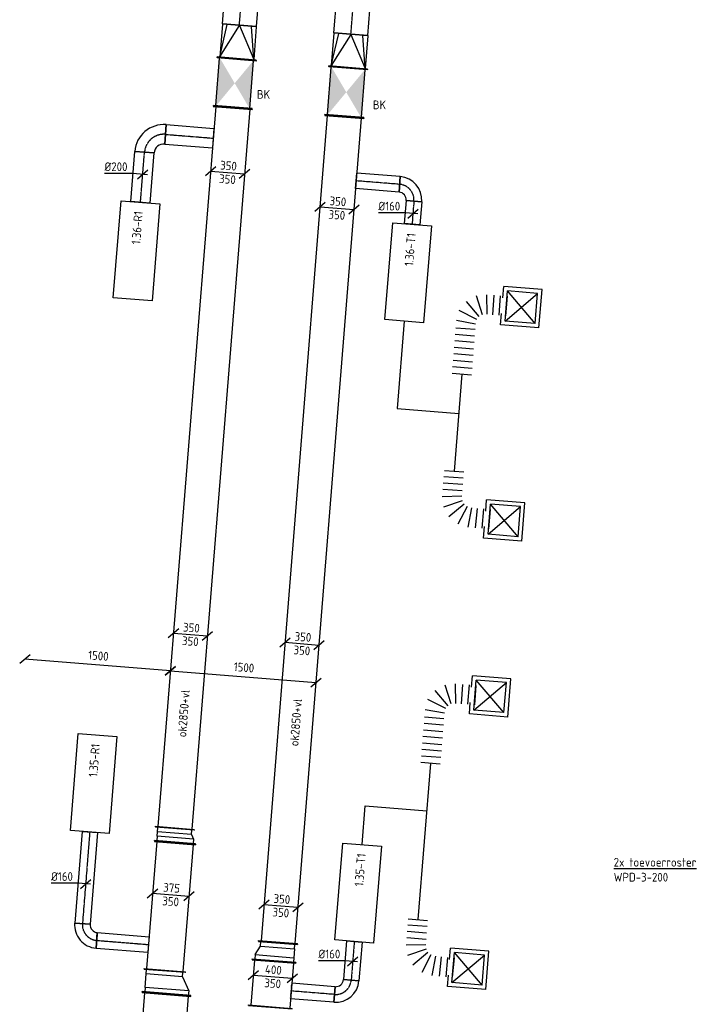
# Model space of a CAD drawing. Header units: millimetres. Extents: x -2733 to 48660, y -299 to 65852.
# Tile 13 of 44: x 7641 to 14687, y 28143 to 38269. Entities that reach past the tile are written whole.
import ezdxf

# ---------------------------------------------------------------- set-up
doc = ezdxf.new("R2010")
doc.units = ezdxf.units.MM
doc.linetypes.add('CENTER2', pattern=[28.575, 19.05, -3.175, 3.175, -3.175])
doc.linetypes.add('SMALL_DASH', pattern=[1.5, 0.5, -1])
for name, color, linetype in [('WL570---_APP', 2, 'Continuous'), ('WL570---_RETOUR_D', 4, 'Continuous'), ('WL570---_RETOUR_HL', 1, 'CENTER2'), ('WL570---_TOEVOER_D', 3, 'Continuous'), ('WL570---_TOEVOER_HL', 1, 'CENTER2'), ('WL570---_TOEVOER_RST', 3, 'Continuous'), ('WL570---_TOEVOER_RST_HL', 1, 'CENTER2'), ('WM570---', 1, 'Continuous'), ('WM570---_RETOUR', 1, 'Continuous'), ('WM570---_TOEVOER', 1, 'Continuous')]:
    doc.layers.add(name, color=color, linetype=linetype)
doc.styles.add('STABICAD-018', font='ISOCP.SHX', dxfattribs={"height": 90})
doc.styles.add('STABICAD-025', font='ISOCP.SHX', dxfattribs={"height": 125})
doc.dimstyles.new('STABICAD', dxfattribs={"dimscale": 50, "dimtxt": 90, "dimasz": 2, "dimexe": 0, "dimexo": 0, "dimgap": 1.5, "dimtad": 0, "dimdec": 0, "dimzin": 0, "dimdsep": 46, "dimtxsty": 'STABICAD-018', "dimblk1": 'OBLIQUE', "dimblk2": 'OBLIQUE', "dimsah": 1, "dimcen": -3, "dimadec": 1, "dimazin": 0, "dimtfac": 1, "dimtdec": 0, "dimtofl": 0, "dimtmove": 2, "dimatfit": 3, "dimfxl": 1, "dimtvp": 1.055556, "dimtolj": 1, "dimtzin": 0, "dimarcsym": 0})

# ---------------------------------------------------------------- blocks, each defined once
blk = doc.blocks.new('*U820')
at = {"color": 0, "linetype": 'Continuous'}
for p, q in [((0, 200, -3025), (5, 200, -3025)), ((0, -200, -3025), (0, 200, -3025)), ((5, -200, -3025), (5, 200, -3025)), ((5, 175, -3025), (7432, 175, -3025)), ((7437, 200, -3025), (7432, 200, -3025)), ((7432, -200, -3025), (7432, 200, -3025)), ((7437, -200, -3025), (7437, 200, -3025)), ((0, -200, -3025), (5, -200, -3025)), ((5, -175, -3025), (7432, -175, -3025)), ((7437, -200, -3025), (7432, -200, -3025))]:
    blk.add_line(p, q, dxfattribs=at)
at = {"layer": 'WL570---_TOEVOER_D', "color": 2, "style": 'STABICAD-018'}
for tag, p in [('CODE', (9831, 37366, 3025)), ('SECTIONCODE', (9831, 37366, 3025)), ('POSITIONCODE', (9683, 33648, 3025))]:
    blk.add_attdef(tag, p, '', height=1.8, dxfattribs=at)
blk = doc.blocks.new('*U829')
at = {"color": 0, "linetype": 'Continuous'}
for p, q in [((0, 200, -3025), (5, 200, -3025)), ((0, -200, -3025), (0, 200, -3025)), ((5, -200, -3025), (5, 200, -3025)), ((5, 175, -3025), (8519, 175, -3025)), ((8524, 200, -3025), (8519, 200, -3025)), ((8519, -200, -3025), (8519, 200, -3025)), ((8524, -200, -3025), (8524, 200, -3025)), ((0, -200, -3025), (5, -200, -3025)), ((5, -175, -3025), (8519, -175, -3025)), ((8524, -200, -3025), (8519, -200, -3025))]:
    blk.add_line(p, q, dxfattribs=at)
at = {"layer": 'WL570---_TOEVOER_D', "color": 2, "style": 'STABICAD-018'}
for tag, p in [('CODE', (10977, 37274, 3025)), ('SECTIONCODE', (10982, 35457, 3025)), ('POSITIONCODE', (10786, 33015, 3025))]:
    blk.add_attdef(tag, p, '', height=1.8, dxfattribs=at)
blk = doc.blocks.new('*U846')
at = {"color": 0, "linetype": 'Continuous'}
for p, q in [((-228, -32, -3025), (-121, 60, -3025)), ((-174, 14, -3025), (174, -14, -3025)), ((121, -60, -3025), (228, 32, -3025))]:
    blk.add_line(p, q, dxfattribs=at)
at = {"color": 0, "linetype": 'Continuous', "style": 'STABICAD-018'}
for p in [(-79, 31, -3025), (-90, -108, -3025)]:
    blk.add_text('350', height=90, rotation=355.4126, dxfattribs=at).set_placement(p)
at = {"layer": 'WL570---_TOEVOER_D', "color": 2, "style": 'STABICAD-018'}
blk.add_attdef('CODE', (9396, 31946, 3025), '', height=1.8, dxfattribs=at)
blk = doc.blocks.new('*U980')
at = {"color": 0, "linetype": 'Continuous'}
for p, q in [((-228, -32, -3025), (-121, 60, -3025)), ((-174, 14, -3025), (174, -14, -3025)), ((121, -60, -3025), (228, 32, -3025))]:
    blk.add_line(p, q, dxfattribs=at)
at = {"color": 0, "linetype": 'Continuous', "style": 'STABICAD-018'}
for p in [(-79, 31, -3025), (-90, -108, -3025)]:
    blk.add_text('350', height=90, rotation=355.4126, dxfattribs=at).set_placement(p)
at = {"layer": 'WL570---_TOEVOER_D', "color": 2, "style": 'STABICAD-018'}
blk.add_attdef('CODE', (10542, 31852, 3025), '', height=1.8, dxfattribs=at)
blk = doc.blocks.new('_Oblique')
at = {"color": 0, "linetype": 'ByBlock', "lineweight": -2}
blk.add_line((-0.5, -0.5), (0.5, 0.5), dxfattribs=at)
blk = doc.blocks.new('*D381')
at = {"layer": 'Defpoints', "color": 0, "transparency": 16777216}
for p in [(7695, 31692), (7695, 31692), (9190, 31572, 25)]:
    blk.add_point(p, dxfattribs=at)
at = {"layer": 'WM570---', "color": 0, "lineweight": -2, "transparency": 16777216}
blk.add_line((9190, 31572), (7695, 31692), dxfattribs=at)
at = {"layer": 'WM570---', "color": 0, "lineweight": -2, "transparency": 16777216, "xscale": 100, "yscale": 100, "zscale": 100}
for p, rotation in [((7695, 31692), 175.4126463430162), ((9190, 31572), 355.4126463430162)]:
    blk.add_blockref('_Oblique', p, dxfattribs=dict(at, rotation=rotation))
at = {"layer": 'WM570---', "color": 0, "transparency": 16777216, "insert": (8450, 31727), "char_height": 90, "attachment_point": 5, "rotation": 355.4126, "style": 'STABICAD-018'}
blk.add_mtext('\\A1;1500', dxfattribs=at)
blk = doc.blocks.new('*D382')
at = {"layer": 'Defpoints', "color": 0, "transparency": 16777216}
for p in [(9190, 31572), (10686, 31452, 25), (10686, 31452)]:
    blk.add_point(p, dxfattribs=at)
at = {"layer": 'WM570---', "color": 0, "lineweight": -2, "transparency": 16777216}
blk.add_line((9190, 31572), (10686, 31452), dxfattribs=at)
at = {"layer": 'WM570---', "color": 0, "lineweight": -2, "transparency": 16777216, "xscale": 100, "yscale": 100, "zscale": 100}
for p, rotation in [((9190, 31572), 175.4126457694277), ((10686, 31452), 355.4126457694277)]:
    blk.add_blockref('_Oblique', p, dxfattribs=dict(at, rotation=rotation))
at = {"layer": 'WM570---', "color": 0, "transparency": 16777216, "insert": (9946, 31607), "char_height": 90, "attachment_point": 5, "rotation": 355.4126, "style": 'STABICAD-018'}
blk.add_mtext('\\A1;1500', dxfattribs=at)
blk = doc.blocks.new('*U815')
at = {"color": 0, "linetype": 'Continuous'}
for p, q in [((0, 213, -3025), (5, 213, -3025)), ((0, -212, -3025), (0, 213, -3025)), ((5, -212, -3025), (5, 213, -3025)), ((1320, 213, -3025), (1315, 213, -3025)), ((1315, -212, -3025), (1315, 213, -3025)), ((1320, -212, -3025), (1320, 213, -3025)), ((5, 188, -3025), (1315, 188, -3025)), ((5, -188, -3025), (1315, -188, -3025)), ((0, -212, -3025), (5, -212, -3025)), ((1320, -212, -3025), (1315, -212, -3025))]:
    blk.add_line(p, q, dxfattribs=at)
at = {"layer": 'WL570---_TOEVOER_D', "color": 2, "style": 'STABICAD-018'}
for tag, p in [('CODE', (9237, 29806, 3025)), ('POSITIONCODE', (9367, 29548, 3025)), ('SECTIONCODE', (9367, 29548, 3025))]:
    blk.add_attdef(tag, p, '', height=1.8, dxfattribs=at)
blk = doc.blocks.new('*U814')
at = {"color": 0, "linetype": 'Continuous'}
for p, q in [((-50, 212, -3025), (-45, 212, -3025)), ((-50, -213, -3025), (-50, 212, -3025)), ((-45, -213, -3025), (-45, 212, -3025)), ((97, 212, -3025), (92, 212, -3025)), ((92, -188, -3025), (92, 212, -3025)), ((97, -188, -3025), (97, 212, -3025)), ((0, 187, -3025), (-45, 187, -3025)), ((0, 187, -3025), (47, 187, -3025)), ((0, -188, -3025), (0, 187, -3025)), ((47, 187, -3025), (92, 187, -3025)), ((47, -163, -3025), (47, 187, -3025)), ((0, -188, -3025), (-45, -188, -3025)), ((47, -163, -3025), (0, -188, -3025)), ((47, -163, -3025), (92, -163, -3025)), ((97, -188, -3025), (92, -188, -3025)), ((-50, -213, -3025), (-45, -213, -3025))]:
    blk.add_line(p, q, dxfattribs=at)
at = {"layer": 'WL570---_TOEVOER_D', "color": 2, "style": 'STABICAD-018'}
for tag in ['CODE', 'POSITIONCODE', 'SECTIONCODE']:
    blk.add_attdef(tag, (9241, 29856, 3025), '', height=1.8, dxfattribs=at)
blk = doc.blocks.new('*U384')
at = {"color": 0, "linetype": 'Continuous'}
for p, q in [((0, 80, -3000), (946, 80, -3000)), ((0, -80, -3000), (0, 80, -3000)), ((946, 80, -3000), (946, -80, -3000)), ((0, -80, -3000), (946, -80, -3000))]:
    blk.add_line(p, q, dxfattribs=at)
at = {"layer": 'WL570---_RETOUR_HL', "linetype": 'CENTER2'}
blk.add_line((0, 0, -3000), (946, 0, -3000), dxfattribs=at)
at = {"layer": 'WM570---', "color": 2, "style": 'STABICAD-018'}
for tag in ['CODE', 'POSITIONCODE', 'SECTIONCODE']:
    blk.add_attdef(tag, (8361, 29915, 3000), '', height=1.8, dxfattribs=at)
blk = doc.blocks.new('*U383')
at = {"color": 0, "linetype": 'Continuous'}
for p, q in [((-80, 160, -3000), (80, 160, -3000)), ((-76, 160, -3000), (-76, 160, -3000)), ((-76, 160, -3000), (0, 160, -3000)), ((-160, -80, -3000), (-160, 80, -3000))]:
    blk.add_line(p, q, dxfattribs=at)
for radius, end in [(80, 360), (240, 0)]:
    blk.add_arc((-160, 160, -3000), radius, 270, end, dxfattribs=at)
at = {"layer": 'WL570---_RETOUR_HL', "linetype": 'CENTER2'}
blk.add_arc((-160, 160, -3000), 160, 270, 360, dxfattribs=at)
at = {"layer": 'WM570---', "color": 2, "style": 'STABICAD-018'}
for tag in ['CODE', 'POSITIONCODE', 'SECTIONCODE']:
    blk.add_attdef(tag, (8273, 28813, 3000), '', height=1.8, dxfattribs=at)
blk = doc.blocks.new('*U812')
at = {"color": 0, "linetype": 'Continuous'}
for p, q in [((0, 80, -3000), (534, 80, -3000)), ((0, -80, -3000), (0, 80, -3000)), ((0, -80, -3000), (534, -80, -3000))]:
    blk.add_line(p, q, dxfattribs=at)
at = {"color": 2, "linetype": 'SMALL_DASH'}
blk.add_line((534, 80, -3000), (534, -80, -3000), dxfattribs=at)
at = {"layer": 'WL570---_RETOUR_HL', "linetype": 'CENTER2'}
blk.add_line((0, 0, -3000), (534, 0, -3000), dxfattribs=at)
at = {"layer": 'WL570---_TOEVOER_D', "color": 2, "style": 'STABICAD-018'}
for tag in ['CODE', 'POSITIONCODE', 'SECTIONCODE']:
    blk.add_attdef(tag, (8433, 28800, 3000), '', height=1.8, dxfattribs=at)
blk = doc.blocks.new('*U813')
at = {"color": 0, "linetype": 'Continuous'}
for p, q in [((0, 250, -3025), (5, 250, -3025)), ((0, -250, -3025), (0, 250, -3025)), ((5, -250, -3025), (5, 250, -3025)), ((5, 225, -3025), (2031, 225, -3025)), ((2036, 250, -3025), (2031, 250, -3025)), ((2031, -250, -3025), (2031, 250, -3025)), ((2036, -250, -3025), (2036, 250, -3025)), ((0, -250, -3025), (5, -250, -3025)), ((5, -225, -3025), (2031, -225, -3025)), ((2036, -250, -3025), (2031, -250, -3025))]:
    blk.add_line(p, q, dxfattribs=at)
at = {"layer": 'WL570---_TOEVOER_D', "color": 2, "style": 'STABICAD-018'}
for tag, p in [('CODE', (9149, 28248, 3025)), ('POSITIONCODE', (9247, 27594, 3025)), ('SECTIONCODE', (9247, 27594, 3025))]:
    blk.add_attdef(tag, p, '', height=1.8, dxfattribs=at)
blk = doc.blocks.new('*U811')
at = {"color": 0, "linetype": 'Continuous'}
for p, q in [((-50, 250, -3025), (-45, 250, -3025)), ((-50, -250, -3025), (-50, 250, -3025)), ((-45, -250, -3025), (-45, 250, -3025)), ((0, 225, -3025), (-45, 225, -3025)), ((0, 225, -3025), (140, 225, -3025)), ((0, -225, -3025), (0, 225, -3025)), ((140, 225, -3025), (185, 225, -3025)), ((140, -150, -3025), (140, 225, -3025)), ((190, 250, -3025), (185, 250, -3025)), ((185, -175, -3025), (185, 250, -3025)), ((190, -175, -3025), (190, 250, -3025)), ((140, -150, -3025), (0, -225, -3025)), ((140, -150, -3025), (185, -150, -3025)), ((190, -175, -3025), (185, -175, -3025)), ((-50, -250, -3025), (-45, -250, -3025)), ((0, -225, -3025), (-45, -225, -3025))]:
    blk.add_line(p, q, dxfattribs=at)
at = {"layer": 'WL570---_TOEVOER_D', "color": 2, "style": 'STABICAD-018'}
for tag in ['CODE', 'POSITIONCODE', 'SECTIONCODE']:
    blk.add_attdef(tag, (9153, 28298, 3025), '', height=1.8, dxfattribs=at)
blk = doc.blocks.new('*U388')
at = {"color": 0, "linetype": 'Continuous'}
for p, q in [((-80, 6, -3000), (-355, 6, -3000)), ((50, -4, -3000), (-80, 6, -3000)), ((-54, -46, -3000), (54, 46, -3000))]:
    blk.add_line(p, q, dxfattribs=at)
at = {"color": 0, "linetype": 'Continuous', "style": 'STABICAD-018'}
blk.add_text('%%c160', height=90, dxfattribs=at).set_placement((-355, 31, -3000))
at = {"layer": 'WM570---', "color": 2, "style": 'STABICAD-018'}
blk.add_attdef('CODE', (8319, 29381, 3000), '', height=1.8, dxfattribs=at)
blk = doc.blocks.new('*U945')
at = {"color": 0, "linetype": 'Continuous'}
for p, q in [((-241, -31, -3025), (-133, 61, -3025)), ((-187, 15, -3025), (187, -15, -3025)), ((133, -61, -3025), (241, 31, -3025))]:
    blk.add_line(p, q, dxfattribs=at)
at = {"color": 0, "linetype": 'Continuous', "style": 'STABICAD-018'}
for s, p in [('375', (-81, 32, -3025)), ('350', (-90, -108, -3025))]:
    blk.add_text(s, height=90, rotation=355.4126, dxfattribs=at).set_placement(p)
at = {"layer": 'WL570---_APP', "color": 2, "style": 'STABICAD-018'}
blk.add_attdef('CODE', (9194, 29270, 3025), '', height=1.8, dxfattribs=at)
blk = doc.blocks.new('*U825')
at = {"color": 0, "linetype": 'Continuous'}
for p, q in [((-50, 200, -3025), (-45, 200, -3025)), ((-50, -200, -3025), (-50, 200, -3025)), ((-45, -200, -3025), (-45, 200, -3025)), ((0, 175, -3025), (-45, 175, -3025)), ((0, 175, -3025), (93, 175, -3025)), ((0, -175, -3025), (0, 175, -3025)), ((93, 175, -3025), (138, 175, -3025)), ((93, -225, -3025), (93, 175, -3025)), ((143, 200, -3025), (138, 200, -3025)), ((138, -250, -3025), (138, 200, -3025)), ((143, -250, -3025), (143, 200, -3025)), ((-50, -200, -3025), (-45, -200, -3025)), ((0, -175, -3025), (-45, -175, -3025)), ((93, -225, -3025), (0, -175, -3025)), ((93, -225, -3025), (138, -225, -3025)), ((143, -250, -3025), (138, -250, -3025))]:
    blk.add_line(p, q, dxfattribs=at)
at = {"layer": 'WL570---_TOEVOER_D', "color": 2, "style": 'STABICAD-018'}
for tag, p in [('CODE', (10291, 28828, 3025)), ('POSITIONCODE', (10291, 28728, 3025)), ('SECTIONCODE', (10291, 28728, 3025))]:
    blk.add_attdef(tag, p, '', height=1.8, dxfattribs=at)
blk = doc.blocks.new('*U828')
at = {"color": 0, "linetype": 'Continuous'}
for p, q in [((0, 225, -3025), (5, 225, -3025)), ((0, -225, -3025), (0, 225, -3025)), ((5, -225, -3025), (5, 225, -3025)), ((475, 225, -3025), (470, 225, -3025)), ((470, -225, -3025), (470, 225, -3025)), ((475, -225, -3025), (475, 225, -3025)), ((5, 200, -3025), (470, 200, -3025)), ((5, -200, -3025), (470, -200, -3025)), ((0, -225, -3025), (5, -225, -3025)), ((475, -225, -3025), (470, -225, -3025))]:
    blk.add_line(p, q, dxfattribs=at)
at = {"layer": 'WL570---_TOEVOER_D', "color": 2, "style": 'STABICAD-018'}
for tag in ['CODE', 'POSITIONCODE', 'SECTIONCODE']:
    blk.add_attdef(tag, (10255, 28587, 3025), '', height=1.8, dxfattribs=at)
blk = doc.blocks.new('*U389')
at = {"color": 0, "linetype": 'Continuous'}
for p, q in [((0, 80, -3000), (399, 80, -3000)), ((0, -80, -3000), (0, 80, -3000)), ((399, 80, -3000), (399, -80, -3000)), ((0, -80, -3000), (399, -80, -3000))]:
    blk.add_line(p, q, dxfattribs=at)
at = {"layer": 'WL570---_TOEVOER_HL', "linetype": 'CENTER2'}
blk.add_line((0, 0, -3000), (399, 0, -3000), dxfattribs=at)
at = {"layer": 'WM570---', "color": 2, "style": 'STABICAD-018'}
for tag in ['CODE', 'POSITIONCODE', 'SECTIONCODE']:
    blk.add_attdef(tag, (11080, 28789, 3000), '', height=1.8, dxfattribs=at)
blk = doc.blocks.new('*U390')
at = {"color": 0, "linetype": 'Continuous'}
for p, q in [((-160, -80, -3000), (-160, 80, -3000)), ((80, -160, -3000), (-80, -160, -3000))]:
    blk.add_line(p, q, dxfattribs=at)
for radius in [240, 80]:
    blk.add_arc((-160, -160, -3000), radius, 0, 90, dxfattribs=at)
at = {"layer": 'WL570---_TOEVOER_HL', "linetype": 'CENTER2'}
blk.add_arc((-160, -160, -3000), 160, 360, 90, dxfattribs=at)
at = {"layer": 'WM570---', "color": 2, "style": 'STABICAD-018'}
for tag in ['CODE', 'POSITIONCODE', 'SECTIONCODE']:
    blk.add_attdef(tag, (11035, 28231, 3000), '', height=1.8, dxfattribs=at)
blk = doc.blocks.new('*U822')
at = {"color": 0, "linetype": 'Continuous'}
for p, q in [((0, 80, -3000), (446, 80, -3000)), ((0, -80, -3000), (0, 80, -3000)), ((0, -80, -3000), (446, -80, -3000))]:
    blk.add_line(p, q, dxfattribs=at)
at = {"color": 2, "linetype": 'SMALL_DASH'}
blk.add_line((446, 80, -3000), (446, -80, -3000), dxfattribs=at)
at = {"layer": 'WL570---_TOEVOER_HL', "linetype": 'CENTER2'}
blk.add_line((0, 0, -3000), (446, 0, -3000), dxfattribs=at)
at = {"layer": 'WL570---_TOEVOER_D', "color": 2, "style": 'STABICAD-018'}
for tag in ['CODE', 'POSITIONCODE', 'SECTIONCODE']:
    blk.add_attdef(tag, (10876, 28244, 3000), '', height=1.8, dxfattribs=at)
blk = doc.blocks.new('*U391')
at = {"color": 0, "linetype": 'Continuous'}
for p, q in [((-77, 6, -3000), (-352, 6, -3000)), ((50, -4, -3000), (-77, 6, -3000)), ((-54, -46, -3000), (54, 46, -3000))]:
    blk.add_line(p, q, dxfattribs=at)
at = {"color": 0, "linetype": 'Continuous', "style": 'STABICAD-018'}
blk.add_text('%%c160', height=90, dxfattribs=at).set_placement((-352, 31, -3000))
at = {"layer": 'WM570---', "color": 2, "style": 'STABICAD-018'}
blk.add_attdef('CODE', (11063, 28584, 3000), '', height=1.8, dxfattribs=at)
blk = doc.blocks.new('*U818')
at = {"linetype": 'Continuous'}
for points in [[(-250, 175), (250, 175), (0, 0)], [(-250, -175), (250, -175), (0, 0)]]:
    blk.add_hatch(color=2, dxfattribs=at).paths.add_polyline_path(points, flags=0)
at = {"color": 2, "linetype": 'Continuous'}
for p, q in [((-250, 200, -3025), (-245, 200, -3025)), ((-250, -200, -3025), (-250, 200, -3025)), ((-245, -200, -3025), (-245, 200, -3025)), ((-245, 175, -3025), (245, 175, -3025)), ((250, 200, -3025), (245, 200, -3025)), ((245, -200, -3025), (245, 200, -3025)), ((250, -200, -3025), (250, 200, -3025)), ((-250, -200, -3025), (-245, -200, -3025)), ((-245, -175, -3025), (245, -175, -3025)), ((250, -200, -3025), (245, -200, -3025))]:
    blk.add_line(p, q, dxfattribs=at)
at = {"layer": 'WL570---_TOEVOER_D', "color": 1, "style": 'STABICAD-018'}
for tag, p in [('PRODUCTCODE', (10426, 38190, 3025)), ('PRODUCTCODE2', (9851, 37615, 3025))]:
    blk.add_attdef(tag, p, '', height=1.8, dxfattribs=at)
at = {"layer": 'WL570---_TOEVOER_D', "color": 2, "style": 'STABICAD-018'}
for tag, p in [('CODE', (9851, 37715, 3025)), ('FREETEXT', (9851, 37665, 3025)), ('POSITIONCODE', (9851, 37615, 3025)), ('SECTIONCODE', (9851, 37615, 3025)), ('INDICATIONTEXT', (10251, 37215, 3025))]:
    blk.add_attdef(tag, p, '', height=1.8, dxfattribs=at)
blk = doc.blocks.new('*U817')
at = {"color": 0, "linetype": 'Continuous'}
for p, q in [((-5, 200, -3025), (0, 200, -3025)), ((-5, -200, -3025), (-5, 200, -3025)), ((0, -200, -3025), (0, 200, -3025)), ((5, 175, -3025), (0, 175, -3025)), ((5, 175, -3025), (340, 0, -3025)), ((5, 175, -3025), (340, 124, -3025)), ((340, 175, -3025), (5, 175, -3025)), ((345, 175, -3025), (340, 175, -3025)), ((340, -175, -3025), (340, 175, -3025)), ((345, -175, -3025), (345, 175, -3025)), ((340, 0, -3025), (5, -175, -3025)), ((-5, -200, -3025), (0, -200, -3025)), ((0, -175, -3025), (5, -175, -3025)), ((5, -175, -3025), (340, -124, -3025)), ((340, -175, -3025), (5, -175, -3025)), ((345, -175, -3025), (340, -175, -3025))]:
    blk.add_line(p, q, dxfattribs=at)
at = {"layer": 'WL570---_TOEVOER_D', "color": 2, "style": 'STABICAD-018'}
for tag, p in [('CODE', (9871, 37969, 3025)), ('SECTIONCODE', (9871, 37869, 3025)), ('POSITIONCODE', (9871, 37869, 3025))]:
    blk.add_attdef(tag, p, '', height=1.8, dxfattribs=at)
blk = doc.blocks.new('*U836')
at = {"color": 0, "linetype": 'Continuous'}
for p, q in [((0, 175, -3025), (4018, 175, -3025)), ((0, -175, -3025), (0, 175, -3025)), ((4218, 175, -3025), (4453, 175, -3025)), ((4453, 175, -3025), (4453, -175, -3025)), ((0, -175, -3025), (4453, -175, -3025))]:
    blk.add_line(p, q, dxfattribs=at)
at = {"layer": 'WL570---_RETOUR_HL', "linetype": 'CENTER2'}
blk.add_line((0, 0, -3025), (4453, 0, -3025), dxfattribs=at)
at = {"layer": 'WL570---_TOEVOER_D', "color": 2, "style": 'STABICAD-018'}
for tag in ['CODE', 'POSITIONCODE', 'SECTIONCODE']:
    blk.add_attdef(tag, (9899, 38213, 3025), '', height=1.8, dxfattribs=at)
blk = doc.blocks.new('*U824')
at = {"linetype": 'Continuous'}
for points in [[(-250, 175), (250, 175), (0, 0)], [(-250, -175), (250, -175), (0, 0)]]:
    blk.add_hatch(color=2, dxfattribs=at).paths.add_polyline_path(points, flags=0)
at = {"color": 2, "linetype": 'Continuous'}
for p, q in [((-250, 200, -3025), (-245, 200, -3025)), ((-250, -200, -3025), (-250, 200, -3025)), ((-245, -200, -3025), (-245, 200, -3025)), ((-245, 175, -3025), (245, 175, -3025)), ((250, 200, -3025), (245, 200, -3025)), ((245, -200, -3025), (245, 200, -3025)), ((250, -200, -3025), (250, 200, -3025)), ((-250, -200, -3025), (-245, -200, -3025)), ((-245, -175, -3025), (245, -175, -3025)), ((250, -200, -3025), (245, -200, -3025))]:
    blk.add_line(p, q, dxfattribs=at)
at = {"layer": 'WL570---_TOEVOER_D', "color": 1, "style": 'STABICAD-018'}
for tag, p in [('PRODUCTCODE', (11572, 38098, 3025)), ('PRODUCTCODE2', (10997, 37523, 3025))]:
    blk.add_attdef(tag, p, '', height=1.8, dxfattribs=at)
at = {"layer": 'WL570---_TOEVOER_D', "color": 2, "style": 'STABICAD-018'}
for tag, p in [('CODE', (10997, 37623, 3025)), ('FREETEXT', (10997, 37573, 3025)), ('POSITIONCODE', (10997, 37523, 3025)), ('SECTIONCODE', (10997, 37523, 3025)), ('INDICATIONTEXT', (11270, 37348, 3025))]:
    blk.add_attdef(tag, p, '', height=1.8, dxfattribs=at)
blk = doc.blocks.new('*U826')
at = {"color": 0, "linetype": 'Continuous'}
for p, q in [((-5, 200, -3025), (0, 200, -3025)), ((-5, -200, -3025), (-5, 200, -3025)), ((0, -200, -3025), (0, 200, -3025)), ((5, 175, -3025), (0, 175, -3025)), ((340, 0, -3025), (5, 175, -3025)), ((5, 175, -3025), (340, 124, -3025)), ((340, 175, -3025), (5, 175, -3025)), ((345, 175, -3025), (340, 175, -3025)), ((340, -175, -3025), (340, 175, -3025)), ((345, -175, -3025), (345, 175, -3025)), ((340, 0, -3025), (5, -175, -3025)), ((-5, -200, -3025), (0, -200, -3025)), ((5, -175, -3025), (0, -175, -3025)), ((5, -175, -3025), (340, -124, -3025)), ((340, -175, -3025), (5, -175, -3025)), ((345, -175, -3025), (340, -175, -3025))]:
    blk.add_line(p, q, dxfattribs=at)
at = {"layer": 'WL570---_TOEVOER_D', "color": 2, "style": 'STABICAD-018'}
for tag, p in [('CODE', (11018, 37878, 3025)), ('POSITIONCODE', (11018, 37778, 3025)), ('SECTIONCODE', (11018, 37778, 3025))]:
    blk.add_attdef(tag, p, '', height=1.8, dxfattribs=at)
blk = doc.blocks.new('*U975')
at = {"color": 0, "linetype": 'Continuous'}
for p, q in [((0, 175, -3025), (4156, 175, -3025)), ((0, -175, -3025), (0, 175, -3025)), ((4156, 175, -3025), (4156, -175, -3025)), ((0, -175, -3025), (3820, -175, -3025)), ((3980, -175, -3025), (4156, -175, -3025))]:
    blk.add_line(p, q, dxfattribs=at)
at = {"layer": 'WL570---_TOEVOER_HL', "linetype": 'CENTER2'}
blk.add_line((0, 0, -3025), (4156, 0, -3025), dxfattribs=at)
at = {"layer": 'WL570---_TOEVOER_D', "color": 2, "style": 'STABICAD-018'}
for tag in ['CODE', 'POSITIONCODE', 'SECTIONCODE']:
    blk.add_attdef(tag, (11045, 38121, 3025), '', height=1.8, dxfattribs=at)
blk = doc.blocks.new('*U831')
at = {"color": 0, "linetype": 'Continuous'}
for p, q in [((0, 100, -3000), (519, 100, -3000)), ((0, -100, -3000), (0, 100, -3000)), ((519, 100, -3000), (519, -100, -3000)), ((0, -100, -3000), (519, -100, -3000))]:
    blk.add_line(p, q, dxfattribs=at)
at = {"layer": 'WL570---_RETOUR_HL', "linetype": 'CENTER2'}
blk.add_line((0, 0, -3000), (519, 0, -3000), dxfattribs=at)
at = {"layer": 'WL570---_TOEVOER_D', "color": 2, "style": 'STABICAD-018'}
for tag, p in [('POSITIONCODE', (8752, 36635, 3000)), ('SECTIONCODE', (8752, 36635, 3000)), ('CODE', (8882, 36389, 3000))]:
    blk.add_attdef(tag, p, '', height=1.8, dxfattribs=at)
blk = doc.blocks.new('*U830')
at = {"color": 0, "linetype": 'Continuous'}
for p, q in [((-200, -100, -3000), (-200, 100, -3000)), ((100, -200, -3000), (-100, -200, -3000))]:
    blk.add_line(p, q, dxfattribs=at)
for radius in [300, 100]:
    blk.add_arc((-200, -200, -3000), radius, 360, 90, dxfattribs=at)
at = {"layer": 'WL570---_RETOUR_HL', "linetype": 'CENTER2'}
blk.add_arc((-200, -200, -3000), 200, 360, 90, dxfattribs=at)
at = {"layer": 'WL570---_TOEVOER_D', "color": 2, "style": 'STABICAD-018'}
for tag in ['CODE', 'POSITIONCODE', 'SECTIONCODE']:
    blk.add_attdef(tag, (8940, 37106, 3000), '', height=1.8, dxfattribs=at)
blk = doc.blocks.new('*U832')
at = {"color": 0, "linetype": 'Continuous'}
for p, q in [((0, 100, -3000), (492, 100, -3000)), ((0, -100, -3000), (0, 100, -3000)), ((492, 100, -3000), (492, -100, -3000)), ((0, -100, -3000), (492, -100, -3000))]:
    blk.add_line(p, q, dxfattribs=at)
at = {"layer": 'WL570---_RETOUR_HL', "linetype": 'CENTER2'}
blk.add_line((0, 0, -3000), (492, 0, -3000), dxfattribs=at)
at = {"layer": 'WL570---_TOEVOER_D', "color": 2, "style": 'STABICAD-018'}
for tag, p in [('POSITIONCODE', (9354, 37223, 3000)), ('SECTIONCODE', (9354, 37223, 3000)), ('CODE', (9139, 37090, 3000))]:
    blk.add_attdef(tag, p, '', height=1.8, dxfattribs=at)
blk = doc.blocks.new('*U833')
at = {"color": 0, "linetype": 'Continuous'}
for p, q in [((-100, 8, -3000), (-393, 8, -3000)), ((50, -4, -3000), (-100, 8, -3000)), ((-54, -46, -3000), (54, 46, -3000))]:
    blk.add_line(p, q, dxfattribs=at)
at = {"color": 0, "linetype": 'Continuous', "style": 'STABICAD-018'}
blk.add_text('%%c200', height=90, dxfattribs=at).set_placement((-393, 33, -3000))
at = {"layer": 'WL570---_TOEVOER_D', "color": 2, "style": 'STABICAD-018'}
blk.add_attdef('CODE', (8906, 36679, 3000), '', height=1.8, dxfattribs=at)
blk = doc.blocks.new('*U871')
at = {"color": 0, "linetype": 'Continuous'}
for p, q in [((-228, -32, -3025), (-121, 60, -3025)), ((-174, 14, -3025), (174, -14, -3025)), ((121, -60, -3025), (228, 32, -3025))]:
    blk.add_line(p, q, dxfattribs=at)
at = {"color": 0, "linetype": 'Continuous', "style": 'STABICAD-018'}
for p in [(-79, 31, -3025), (-90, -108, -3025)]:
    blk.add_text('350', height=90, rotation=355.4126, dxfattribs=at).set_placement(p)
at = {"layer": 'WL570---_TOEVOER_D', "color": 2, "style": 'STABICAD-018'}
blk.add_attdef('CODE', (9777, 36698, 3025), '', height=1.8, dxfattribs=at)
blk = doc.blocks.new('*U981')
at = {"color": 0, "linetype": 'Continuous'}
for p, q in [((-228, -32, -3025), (-121, 60, -3025)), ((-174, 14, -3025), (174, -14, -3025)), ((121, -60, -3025), (228, 32, -3025))]:
    blk.add_line(p, q, dxfattribs=at)
at = {"color": 0, "linetype": 'Continuous', "style": 'STABICAD-018'}
for p in [(-79, 31, -3025), (-90, -108, -3025)]:
    blk.add_text('350', height=90, rotation=355.4126, dxfattribs=at).set_placement(p)
at = {"layer": 'WL570---_TOEVOER_D', "color": 2, "style": 'STABICAD-018'}
blk.add_attdef('CODE', (10902, 36331, 3025), '', height=1.8, dxfattribs=at)
blk = doc.blocks.new('*U982')
at = {"color": 0, "linetype": 'Continuous'}
for p, q in [((-253, -30, -3025), (-146, 62, -3025)), ((-199, 16, -3025), (199, -16, -3025)), ((146, -62, -3025), (253, 30, -3025))]:
    blk.add_line(p, q, dxfattribs=at)
at = {"color": 0, "linetype": 'Continuous', "style": 'STABICAD-018'}
for s, p in [('400', (-83, 32, -3025)), ('350', (-90, -108, -3025))]:
    blk.add_text(s, height=90, rotation=355.4126, dxfattribs=at).set_placement(p)
at = {"layer": 'WL570---_TOEVOER_D', "color": 2, "style": 'STABICAD-018'}
blk.add_attdef('CODE', (10242, 28428, 3025), '', height=1.8, dxfattribs=at)
blk = doc.blocks.new('*U979')
at = {"color": 0, "linetype": 'Continuous'}
for p, q in [((-228, -32, -3025), (-121, 60, -3025)), ((-174, 14, -3025), (174, -14, -3025)), ((121, -60, -3025), (228, 32, -3025))]:
    blk.add_line(p, q, dxfattribs=at)
at = {"color": 0, "linetype": 'Continuous', "style": 'STABICAD-018'}
for p in [(-79, 31, -3025), (-90, -108, -3025)]:
    blk.add_text('350', height=90, rotation=355.4126, dxfattribs=at).set_placement(p)
at = {"layer": 'WL570---_TOEVOER_D', "color": 2, "style": 'STABICAD-018'}
blk.add_attdef('CODE', (10326, 29156, 3025), '', height=1.8, dxfattribs=at)
blk = doc.blocks.new('*U919')
at = {"color": 0, "linetype": 'Continuous'}
for p, q in [((197, 197, -2700), (-198, 197, -2700)), ((-198, 80, -2700), (-198, 197, -2700)), ((155, 155, -2700), (-155, 155, -2700)), ((-155, -155, -2700), (-155, 155, -2700)), ((155, -155, -2700), (-155, 155, -2700)), ((-155, -155, -2700), (155, 155, -2700)), ((155, -155, -2700), (155, 155, -2700)), ((197, -198, -2700), (197, 197, -2700)), ((-198, -198, -2700), (-198, -80, -2700)), ((197, -198, -2700), (-198, -198, -2700)), ((155, -155, -2700), (-155, -155, -2700))]:
    blk.add_line(p, q, dxfattribs=at)
at = {"layer": 'WL570---_TOEVOER_RST_HL', "linetype": 'CENTER2'}
blk.add_circle((0, 0, -2700), 0.0125, dxfattribs=at)
at = {"layer": 'WM570---', "color": 1, "style": 'STABICAD-018'}
blk.add_attdef('PRODUCTCODE', (9979, 24204, 2700), '', height=1.8, rotation=355.4, dxfattribs=at)
at = {"layer": 'WM570---', "color": 2}
for tag, p, style in [('CODE', (9947, 23809, 2700), 'STABICAD-018'), ('MATERIALCODE', (9939, 23710, 2700), 'STABICAD-025'), ('POSITIONCODE', (9939, 23710, 2700), 'STABICAD-025'), ('SECTIONCODE', (9939, 23710, 2700), 'STABICAD-025'), ('FLOWPREFIX', (9921, 23213, 2700), 'STABICAD-018'), ('FLOW', (9944, 23212, 2700), 'STABICAD-018'), ('FLOWSUFFIX', (10110, 23198, 2700), 'STABICAD-018')]:
    blk.add_attdef(tag, p, '', height=1.8, rotation=355.4, dxfattribs=dict(at, style=style))
blk = doc.blocks.new('*U921')
at = {"color": 0, "linetype": 'Continuous'}
for p, q in [((363, 334, -3000), (563, 332, -3000)), ((364, 402, -3000), (564, 399, -3000)), ((361, 209, -3000), (561, 187, -3000)), ((362, 267, -3000), (562, 264, -3000)), ((298, 109, -3000), (376, -79, -3000)), ((330, 130, -3000), (473, -15, -3000)), ((352, 162, -3000), (539, 82, -3000)), ((0, -100, -3000), (0, 100, -3000)), ((65, 100, -3000), (65, -100, -3000)), ((131, 100, -3000), (131, -100, -3000)), ((196, 100, -3000), (196, -100, -3000)), ((251, 100, -3000), (271, -100, -3000))]:
    blk.add_line(p, q, dxfattribs=at)
at = {"layer": 'WL570---_TOEVOER_D', "color": 2, "style": 'STABICAD-018'}
for tag in ['CODE', 'POSITIONCODE', 'SECTIONCODE']:
    blk.add_attdef(tag, (13588, 52166, 3000), '', height=1.8, dxfattribs=at)
blk = doc.blocks.new('*U920')
at = {"color": 0, "linetype": 'Continuous'}
for p, q in [((300, 736, -3000), (500, 736, -3000)), ((300, 669, -3000), (500, 669, -3000)), ((300, 602, -3000), (500, 602, -3000)), ((300, 535, -3000), (500, 535, -3000)), ((300, 468, -3000), (500, 468, -3000)), ((300, 401, -3000), (500, 401, -3000)), ((300, 334, -3000), (500, 334, -3000)), ((300, 267, -3000), (500, 267, -3000)), ((300, 210, -3000), (500, 190, -3000)), ((237, 109, -3000), (315, -79, -3000)), ((269, 131, -3000), (413, -14, -3000)), ((290, 162, -3000), (479, 84, -3000)), ((0, -100, -3000), (0, 100, -3000)), ((67, 100, -3000), (67, -100, -3000)), ((133, 100, -3000), (133, -100, -3000)), ((190, 100, -3000), (210, -100, -3000))]:
    blk.add_line(p, q, dxfattribs=at)
at = {"layer": 'WL570---_TOEVOER_D', "color": 2, "style": 'STABICAD-018'}
for tag in ['CODE', 'POSITIONCODE', 'SECTIONCODE']:
    blk.add_attdef(tag, (14190, 54663, 3000), '', height=1.8, dxfattribs=at)
blk = doc.blocks.new('*U965')
at = {"color": 0, "linetype": 'Continuous'}
for p, q in [((197, 197, -2700), (-198, 197, -2700)), ((-198, 80, -2700), (-198, 197, -2700)), ((155, 155, -2700), (-155, 155, -2700)), ((-155, -155, -2700), (-155, 155, -2700)), ((155, -155, -2700), (-155, 155, -2700)), ((-155, -155, -2700), (155, 155, -2700)), ((155, -155, -2700), (155, 155, -2700)), ((197, -198, -2700), (197, 197, -2700)), ((-198, -198, -2700), (-198, -80, -2700)), ((197, -198, -2700), (-198, -198, -2700)), ((155, -155, -2700), (-155, -155, -2700))]:
    blk.add_line(p, q, dxfattribs=at)
at = {"layer": 'WL570---_TOEVOER_RST_HL', "linetype": 'CENTER2'}
blk.add_circle((0, 0, -2700), 0.0125, dxfattribs=at)
at = {"layer": 'WM570---', "color": 1, "style": 'STABICAD-018'}
blk.add_attdef('PRODUCTCODE', (9979, 24204, 2700), '', height=1.8, rotation=355.4, dxfattribs=at)
at = {"layer": 'WM570---', "color": 2}
for tag, p, style in [('CODE', (9947, 23809, 2700), 'STABICAD-018'), ('MATERIALCODE', (9939, 23710, 2700), 'STABICAD-025'), ('POSITIONCODE', (9939, 23710, 2700), 'STABICAD-025'), ('SECTIONCODE', (9939, 23710, 2700), 'STABICAD-025'), ('FLOWPREFIX', (9921, 23213, 2700), 'STABICAD-018'), ('FLOW', (9944, 23212, 2700), 'STABICAD-018'), ('FLOWSUFFIX', (10110, 23198, 2700), 'STABICAD-018')]:
    blk.add_attdef(tag, p, '', height=1.8, rotation=355.4, dxfattribs=dict(at, style=style))
blk = doc.blocks.new('*U967')
at = {"color": 0, "linetype": 'Continuous'}
for p, q in [((363, 334, -3000), (563, 332, -3000)), ((364, 402, -3000), (564, 399, -3000)), ((361, 209, -3000), (561, 187, -3000)), ((362, 267, -3000), (562, 264, -3000)), ((298, 109, -3000), (376, -79, -3000)), ((330, 130, -3000), (473, -15, -3000)), ((352, 162, -3000), (539, 82, -3000)), ((0, -100, -3000), (0, 100, -3000)), ((65, 100, -3000), (65, -100, -3000)), ((131, 100, -3000), (131, -100, -3000)), ((196, 100, -3000), (196, -100, -3000)), ((251, 100, -3000), (271, -100, -3000))]:
    blk.add_line(p, q, dxfattribs=at)
at = {"layer": 'WL570---_TOEVOER_D', "color": 2, "style": 'STABICAD-018'}
for tag in ['CODE', 'POSITIONCODE', 'SECTIONCODE']:
    blk.add_attdef(tag, (13588, 52166, 3000), '', height=1.8, dxfattribs=at)
blk = doc.blocks.new('*U966')
at = {"color": 0, "linetype": 'Continuous'}
for p, q in [((300, 736, -3000), (500, 736, -3000)), ((300, 669, -3000), (500, 669, -3000)), ((300, 602, -3000), (500, 602, -3000)), ((300, 535, -3000), (500, 535, -3000)), ((300, 468, -3000), (500, 468, -3000)), ((300, 401, -3000), (500, 401, -3000)), ((300, 334, -3000), (500, 334, -3000)), ((300, 267, -3000), (500, 267, -3000)), ((300, 210, -3000), (500, 190, -3000)), ((237, 109, -3000), (315, -79, -3000)), ((269, 131, -3000), (413, -14, -3000)), ((290, 162, -3000), (479, 84, -3000)), ((0, -100, -3000), (0, 100, -3000)), ((67, 100, -3000), (67, -100, -3000)), ((133, 100, -3000), (133, -100, -3000)), ((190, 100, -3000), (210, -100, -3000))]:
    blk.add_line(p, q, dxfattribs=at)
at = {"layer": 'WL570---_TOEVOER_D', "color": 2, "style": 'STABICAD-018'}
for tag in ['CODE', 'POSITIONCODE', 'SECTIONCODE']:
    blk.add_attdef(tag, (14190, 54663, 3000), '', height=1.8, dxfattribs=at)
blk = doc.blocks.new('*U971')
at = {"color": 0, "linetype": 'Continuous'}
for p, q in [((0, 80, -3000), (239, 80, -3000)), ((0, -80, -3000), (0, 80, -3000)), ((239, 80, -3000), (239, -80, -3000)), ((0, -80, -3000), (239, -80, -3000))]:
    blk.add_line(p, q, dxfattribs=at)
at = {"layer": 'WL570---_TOEVOER_HL', "linetype": 'CENTER2'}
blk.add_line((0, 0, -3000), (239, 0, -3000), dxfattribs=at)
at = {"layer": 'WL570---_TOEVOER_D', "color": 2, "style": 'STABICAD-018'}
for tag in ['CODE', 'POSITIONCODE', 'SECTIONCODE']:
    blk.add_attdef(tag, (11693, 36403, 3000), '', height=1.8, dxfattribs=at)
blk = doc.blocks.new('*U969')
at = {"color": 0, "linetype": 'Continuous'}
for p, q in [((-80, 160, -3000), (80, 160, -3000)), ((-160, -80, -3000), (-160, 80, -3000))]:
    blk.add_line(p, q, dxfattribs=at)
for radius, end in [(80, 0), (240, 360)]:
    blk.add_arc((-160, 160, -3000), radius, 270, end, dxfattribs=at)
at = {"layer": 'WL570---_TOEVOER_HL', "linetype": 'CENTER2'}
blk.add_arc((-160, 160, -3000), 160, 270, 0, dxfattribs=at)
at = {"layer": 'WL570---_TOEVOER_D', "color": 2, "style": 'STABICAD-018'}
for tag in ['CODE', 'SECTIONCODE', 'POSITIONCODE']:
    blk.add_attdef(tag, (11705, 36563, 3000), '', height=1.8, dxfattribs=at)
blk = doc.blocks.new('*U970')
at = {"color": 0, "linetype": 'Continuous'}
for p, q in [((0, 80, -3000), (448, 80, -3000)), ((0, -80, -3000), (0, 80, -3000)), ((448, 80, -3000), (448, -80, -3000)), ((0, -80, -3000), (448, -80, -3000))]:
    blk.add_line(p, q, dxfattribs=at)
at = {"layer": 'WL570---_TOEVOER_HL', "linetype": 'CENTER2'}
blk.add_line((0, 0, -3000), (448, 0, -3000), dxfattribs=at)
at = {"layer": 'WL570---_TOEVOER_D', "color": 2, "style": 'STABICAD-018'}
for tag in ['CODE', 'POSITIONCODE', 'SECTIONCODE']:
    blk.add_attdef(tag, (11546, 36576, 3000), '', height=1.8, dxfattribs=at)
blk = doc.blocks.new('*U972')
at = {"color": 0, "linetype": 'Continuous'}
for p, q in [((-80, 6, -3000), (-355, 6, -3000)), ((50, -4, -3000), (-80, 6, -3000)), ((-54, -46, -3000), (54, 46, -3000))]:
    blk.add_line(p, q, dxfattribs=at)
at = {"color": 0, "linetype": 'Continuous', "style": 'STABICAD-018'}
blk.add_text('%%c160', height=90, dxfattribs=at).set_placement((-355, 31, -3000))
at = {"layer": 'WL570---_TOEVOER_D', "color": 2, "style": 'STABICAD-018'}
blk.add_attdef('CODE', (11682, 36275, 3000), '', height=1.8, dxfattribs=at)

msp = doc.modelspace()

# ---------------------------------------------------------------- linework, layer by layer
at = {"layer": 'WL570---_APP'}
for points in [[(8683, 36405.5), (9081.7, 36373.4), (9001.5, 35376.6), (8602.8, 35408.7)], [(8242.3, 30928), (8641, 30895.9), (8560.8, 29899.1), (8162.1, 29931.2)]]:
    msp.add_lwpolyline(points, close=True, dxfattribs=at)
at = {"layer": 'WL570---_APP', "color": 2}
for points in [[(11475.9, 36180.7), (11874.6, 36148.8), (11792.5, 35152.1), (11393.8, 35184.1)], [(10961.1, 29801.4), (11359.8, 29769.5), (11277.7, 28772.9), (10879, 28804.8)]]:
    msp.add_lwpolyline(points, close=True, dxfattribs=at)
at = {"layer": 'WL570---_TOEVOER_D'}
for points in [[(11593.1, 35168.1), (11521.3, 34270.5), (12153.1, 34220)], [(11159.8, 29785.5), (11192.1, 30184.2), (11824.7, 30133.3)]]:
    msp.add_lwpolyline(points, dxfattribs=at)
at = {"layer": 'WL570---_TOEVOER_D', "elevation": -3050}
for points in [[(12185.3, 34622.4), (12105.5, 33625.6)], [(11864.2, 30620.3), (11733.7, 29014.2)]]:
    msp.add_lwpolyline(points, dxfattribs=at)

# ---------------------------------------------------------------- block references
at = {"layer": 'WL570---_RETOUR_D', "linetype": 'Continuous'}
for name, p, rotation in [('*U836', (9898.9, 38213.4, 3025), 85.41264576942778), ('*U817', (9871.3, 37869.5, 3025), 85.41264576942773), ('*U820', (9830.9, 37366.1, 3025), 265.4126457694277), ('*U830', (8939.8, 37105.8, 3000), 85.41264622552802), ('*U832', (9139.2, 37089.8, 3000), 355.4126462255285), ('*U831', (8882.3, 36389.4, 3000), 85.41264622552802), ('*U384', (8361.4, 29915.2, 3000), 265.4252747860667), ('*U814', (9240.8, 29855.6, 3025), 85.41264576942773), ('*U815', (9236.8, 29805.7, 3025), 265.4126457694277), ('*U383', (8273, 28812.7, 3000), 265.4252747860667), ('*U812', (8432.5, 28799.9, 3000), 355.4126457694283), ('*U811', (9153.4, 28297.8, 3025), 85.41264576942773), ('*U813', (9149.4, 28247.9, 3025), 265.4126457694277)]:
    msp.add_blockref(name, p, dxfattribs=dict(at, rotation=rotation))
at = {"layer": 'WL570---_RETOUR_D', "color": 2, "linetype": 'Continuous'}
ref = msp.add_blockref('*U818', (9850.9, 37615.3, 3025), dxfattribs=dict(at, rotation=85.41264576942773))
ref.add_attrib('INDICATIONTEXT', 'BK', (10079.1, 37455.6, 3025), dxfattribs={"layer": '0', "color": 2, "linetype": 'SMALL_DASH', "height": 90, "style": 'STABICAD-018'})
at = {"layer": 'WL570---_TOEVOER_D', "linetype": 'Continuous'}
for name, p, rotation in [('*U975', (11045.2, 38121.4, 3025), 85.41264576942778), ('*U826', (11017.6, 37777.5, 3025), 85.41264576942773), ('*U829', (10977.2, 37274.1, 3025), 265.4126457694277), ('*U970', (11545.9, 36575.6, 3000), 175.4126457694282), ('*U969', (11705.3, 36562.8, 3000), 85.41264576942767), ('*U971', (11692.5, 36403.3, 3000), 265.4126457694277), ('*U966', (12642.3, 35324.3, -50), 175.4252666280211), ('*U967', (12104.7, 33625.6, -50), 265.42526662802), ('*U920', (12321.3, 31322.3, -50), 175.4252666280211), ('*U921', (11733.7, 29014.2, -50), 265.42526662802), ('*U825', (10291.5, 28728.1, 3025), 265.4126457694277), ('*U389', (11079.8, 28788.7, 3000), 265.4126457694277), ('*U828', (10255.1, 28587.2, 3025), 265.4126457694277), ('*U822', (10875.6, 28244.1, 3000), 175.4126457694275), ('*U390', (11035.1, 28231.3, 3000), 265.4126457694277)]:
    msp.add_blockref(name, p, dxfattribs=dict(at, rotation=rotation))
at = {"layer": 'WL570---_TOEVOER_D', "color": 2, "linetype": 'Continuous'}
ref = msp.add_blockref('*U824', (10997.2, 37523.3, 3025), dxfattribs=dict(at, rotation=85.41264576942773))
ref.add_attrib('INDICATIONTEXT', 'BK', (11270.5, 37348, 3025), dxfattribs={"layer": '0', "color": 2, "linetype": 'Continuous', "height": 90, "style": 'STABICAD-018'})
at = {"layer": 'WL570---_TOEVOER_RST', "linetype": 'Continuous', "rotation": 355.3999999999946}
for name, p in [('*U965', (12796.8, 35311.9, -350)), ('*U965', (12621.4, 33118.9, -350)), ('*U919', (12475.8, 31309.9, -350)), ('*U919', (12250.3, 28507.5, -350))]:
    msp.add_blockref(name, p, dxfattribs=at)
at = {"layer": 'WM570---_RETOUR', "linetype": 'Continuous'}
for name, p in [('*U833', (8905.6, 36678.8, 3000)), ('*U871', (9777.3, 36698.2, 3025)), ('*U846', (9396, 31946.5, 3025)), ('*U388', (8318.7, 29380.9, 3000)), ('*U945', (9193.9, 29270.4, 3025))]:
    msp.add_blockref(name, p, dxfattribs=at)
at = {"layer": 'WM570---_TOEVOER', "linetype": 'Continuous'}
for name, p in [('*U981', (10901.5, 36331.2, 3025)), ('*U972', (11682.3, 36275.1, 3000)), ('*U980', (10542.1, 31851.9, 3025)), ('*U979', (10325.8, 29156, 3025)), ('*U391', (11063.4, 28583.8, 3000)), ('*U982', (10242.3, 28427.8, 3025))]:
    msp.add_blockref(name, p, dxfattribs=at)

# ---------------------------------------------------------------- texts
at = {"layer": 'WM570---', "style": 'STABICAD-018'}
for s, p in [('1.36-R1', (8880, 35954.8)), ('1.36-T1', (11684.2, 35732)), ('1.35-R1', (8439.2, 30477.3)), ('1.35-T1', (11170.9, 29352.6))]:
    msp.add_text(s, height=90, rotation=85.41, dxfattribs=at).set_placement(p)
for s, p in [('%%U2x toevoerroster', (13745.4, 29558.6)), ('WPD-3-200', (13745.4, 29405))]:
    msp.add_text(s, height=90, dxfattribs=at).set_placement(p)
at = {"layer": 'WM570---_RETOUR', "style": 'STABICAD-018'}
msp.add_text('ok2850+vl', height=90, rotation=85.41265, dxfattribs=at).set_placement((9351.5, 30886.7))
at = {"layer": 'WM570---_TOEVOER', "linetype": 'Continuous', "style": 'STABICAD-018'}
msp.add_text('ok2850+vl', height=90, rotation=85.41265, dxfattribs=at).set_placement((10504.9, 30794.1))

# ---------------------------------------------------------------- dimensions: what is measured, and where the dimension line sits
at = {"layer": 'WM570---'}
for p1, p2, picture, middle in [((9190.4, 31572.1, 25), (7695.2, 31692.1), '*D381', (8450.4, 31726.8)), ((9190.4, 31572.1), (10685.6, 31452.1, 25), '*D382', (9945.6, 31606.8))]:
    dim = msp.add_aligned_dim(p1=p1, p2=p2, distance=0, dimstyle='STABICAD', dxfattribs=at)
    dim.commit()
    dim.dimension.update_dxf_attribs({"geometry": picture, "text_midpoint": middle})

doc.saveas('drawing.dxf')
